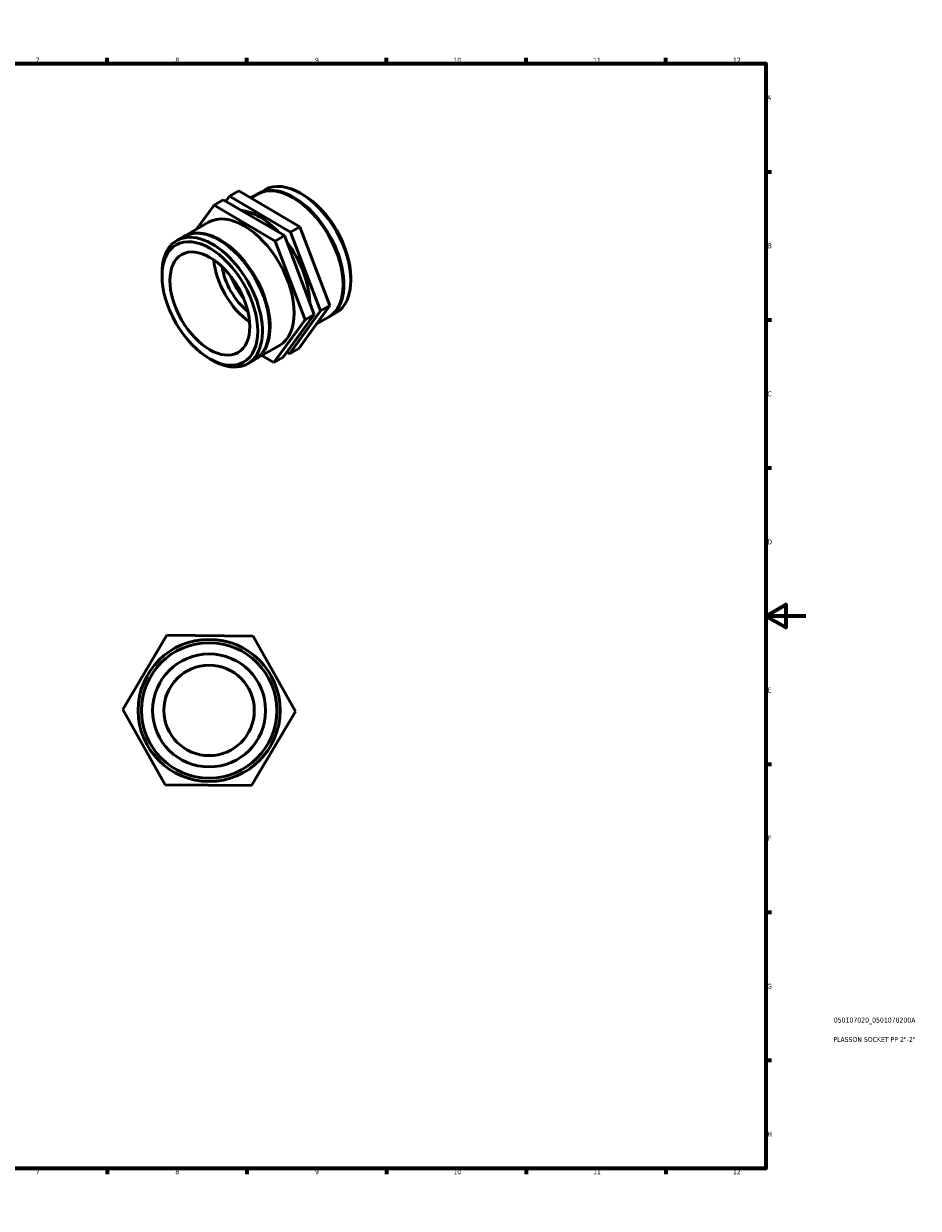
# Model space of a CAD drawing. Header units: millimetres. Extents: x 0 to 897, y 0 to 594.
# Tile 3 of 3: x 449 to 897, y 0 to 594. Entities that reach past the tile are written whole.
import ezdxf

# ---------------------------------------------------------------- set-up
doc = ezdxf.new("R2010")
doc.units = ezdxf.units.MM
for name, color, linetype, lineweight in [('Border (ISO)', 7, 'Continuous', 70), ('Title (ISO)', 7, 'Continuous', 50), ('Visible (ISO)', 7, 'Continuous', 50)]:
    doc.layers.add(name, color=color, linetype=linetype, lineweight=lineweight)
doc.styles.add('Note Text (ISO)', font='tahoma.ttf')

# ---------------------------------------------------------------- blocks, each defined once
blk = doc.blocks.new('Borders Default Border')
at = {"layer": 'Border (ISO)'}
for p, q in [((70.08, 574), (70.08, 576.9)), ((140.17, 574), (140.17, 576.9)), ((210.25, 574), (210.25, 576.9)), ((280.33, 574), (280.33, 576.9)), ((350.42, 574), (350.42, 576.9)), ((490.58, 574), (490.58, 576.9)), ((560.67, 574), (560.67, 576.9)), ((630.75, 574), (630.75, 576.9)), ((700.83, 574), (700.83, 576.9)), ((770.92, 574), (770.92, 576.9)), ((20, 519.75), (17.1, 519.75)), ((821, 519.75), (823.9, 519.75)), ((20, 445.5), (17.1, 445.5)), ((821, 445.5), (823.9, 445.5)), ((20, 371.25), (17.1, 371.25)), ((821, 371.25), (823.9, 371.25)), ((20, 222.75), (17.1, 222.75)), ((821, 222.75), (823.9, 222.75)), ((20, 148.5), (17.1, 148.5)), ((821, 148.5), (823.9, 148.5)), ((20, 74.25), (17.1, 74.25)), ((821, 74.25), (823.9, 74.25)), ((70.08, 20), (70.08, 17.1)), ((140.17, 20), (140.17, 17.1)), ((210.25, 20), (210.25, 17.1)), ((280.33, 20), (280.33, 17.1)), ((350.42, 20), (350.42, 17.1)), ((490.58, 20), (490.58, 17.1)), ((560.67, 20), (560.67, 17.1)), ((630.75, 20), (630.75, 17.1)), ((700.83, 20), (700.83, 17.1)), ((770.92, 20), (770.92, 17.1))]:
    blk.add_line(p, q, dxfattribs=at)
at = {"layer": 'Border (ISO)', "flags": 128}
for points in [[(420.5, 594), (420.5, 574), (414.73, 584), (426.27, 584), (420.5, 574)], [(20, 20), (20, 574), (821, 574), (821, 20), (20, 20)], [(0, 297), (20, 297), (10, 302.77), (10, 291.23), (20, 297)], [(841, 297), (821, 297), (831, 302.77), (831, 291.23), (821, 297)], [(420.5, 0), (420.5, 20), (414.73, 10), (426.27, 10), (420.5, 20)]]:
    blk.add_lwpolyline(points, dxfattribs=at)
at = {"layer": 'Border (ISO)', "color": 232, "true_color": 0xca0064, "char_height": 2.5, "attachment_point": 7, "style": 'Note Text (ISO)'}
for s, insert in [('1', (34.48, 574.4)), ('2', (104.37, 574.4)), ('3', (174.43, 574.35)), ('4', (244.42, 574.4)), ('5', (314.64, 574.35)), ('6', (384.66, 574.35)), ('7', (454.77, 574.4)), ('8', (524.81, 574.34)), ('9', (594.88, 574.35)), ('10', (664.29, 574.35)), ('11', (734.37, 574.4)), ('12', (804.46, 574.4)), ('A', (17.29, 555.62)), ('A', (821.59, 555.62)), ('B', (17.59, 481.37)), ('B', (821.89, 481.37)), ('C', (17.43, 407.08)), ('C', (821.73, 407.08)), ('D', (17.43, 332.88)), ('D', (821.73, 332.88)), ('E', (17.64, 258.63)), ('E', (821.94, 258.63)), ('F', (17.7, 184.38)), ('F', (822, 184.38)), ('G', (17.31, 110.08)), ('G', (821.61, 110.08)), ('H', (17.44, 35.88)), ('H', (821.74, 35.88)), ('1', (34.48, 17.1)), ('2', (104.37, 17.1)), ('3', (174.43, 17.05)), ('4', (244.42, 17.1)), ('5', (314.64, 17.05)), ('6', (384.66, 17.05)), ('7', (454.77, 17.1)), ('8', (524.81, 17.04)), ('9', (594.88, 17.05)), ('10', (664.29, 17.05)), ('11', (734.37, 17.1)), ('12', (804.46, 17.1))]:
    blk.add_mtext(s, dxfattribs=dict(at, insert=insert))
blk = doc.blocks.new('Title Blocks ISO')
at = {"layer": 'Title (ISO)', "color": 232, "true_color": 0xca0064, "style": 'Note Text (ISO)'}
for tag, p in [('PART_NUMBER_001', (34.08, 73.13)), ('DESCRIPTION_001', (33.84, 63.4))]:
    blk.add_attdef(tag, p, '', height=2.5, dxfattribs=at)

msp = doc.modelspace()

# ---------------------------------------------------------------- linework, layer by layer
at = {"layer": 'Visible (ISO)'}
for p, q in [((548.881, 505.721), (544.214, 503.033)), ((579.498, 487.715), (548.881, 505.721)), ((551.992, 507.512), (550.151, 504.974)), ((551.992, 507.512), (556.659, 510.2)), ((582.609, 489.507), (551.992, 507.512)), ((556.659, 510.2), (587.276, 492.194)), ((562.709, 506.642), (566.001, 508.538)), ((566.354, 508.741), (569.819, 510.736)), ((588.892, 508.238), (587.695, 508.933)), ((535.442, 490.94), (544.214, 503.033)), ((544.214, 503.033), (574.831, 485.028)), ((529.372, 487.445), (541.464, 494.408)), ((525.554, 485.246), (529.019, 487.241)), ((579.498, 487.715), (574.831, 485.028)), ((594.526, 448.218), (579.498, 487.715)), ((582.609, 489.507), (587.276, 492.194)), ((597.637, 450.009), (582.609, 489.507)), ((587.276, 492.194), (602.304, 452.697)), ((574.831, 485.028), (589.859, 445.53)), ((518.141, 467.496), (518.141, 468.88)), ((612.788, 466.742), (612.788, 465.358)), ((602.304, 452.697), (586.715, 431.205)), ((597.637, 450.009), (602.304, 452.697)), ((589.859, 445.53), (574.27, 424.038)), ((578.937, 426.726), (594.526, 448.218)), ((582.048, 428.517), (597.637, 450.009)), ((594.526, 448.218), (589.859, 445.53)), ((595.487, 443.298), (601.557, 446.793)), ((601.91, 446.997), (605.375, 448.992)), ((564.928, 425.701), (577.02, 432.664)), ((580.778, 429.264), (582.048, 428.517)), ((582.048, 428.517), (586.715, 431.205)), ((542.037, 426), (543.234, 425.305)), ((561.11, 423.502), (564.575, 425.497)), ((574.27, 424.038), (568.22, 427.596)), ((578.937, 426.726), (574.27, 424.038)), ((498.464, 250.112), (520.51, 287.381)), ((520.51, 287.381), (563.809, 286.923)), ((563.809, 286.923), (585.061, 249.196)), ((519.716, 212.386), (498.464, 250.112)), ((585.061, 249.196), (563.015, 211.927)), ((563.015, 211.927), (519.716, 212.386))]:
    msp.add_line(p, q, dxfattribs=at)
for radius in [35.625, 33.925, 28.328, 22.662]:
    msp.add_circle((541.763, 249.654), radius, dxfattribs=at)
for centre, major_axis, start_param, end_param in [((583.779, 477.665), (-17.778, 30.872), 3.1415927, 6.2831853), ((584.132, 477.869), (-17.778, 30.872), 3.1316873, 6.2930906), ((587.597, 479.864), (-17.778, 30.872), 3.1415927, 6.2831853), ((588.799, 480.557), (-16.93, 29.399), 3.9289245, 5.4958534), ((559.242, 463.536), (-17.778, 30.872), 3.1415927, 6.2831853), ((567.02, 468.015), (17.778, -30.872), 1.9665651, 2.7285305), ((543.332, 454.374), (17.778, -30.872), 5.4958534, 10.2121098), ((546.797, 456.369), (-17.778, 30.872), 3.1415927, 6.2831853), ((547.15, 456.573), (-17.778, 30.872), 3.1316873, 6.2930906), ((567.02, 468.015), (17.778, -30.872), 0.8152693, 1.7854313), ((564.05, 466.305), (-14.137, 24.549), 0.8824722, 2.2591205), ((564.05, 466.305), (-11.309, 19.639), 0.9609273, 2.1806654), ((566.879, 467.933), (-11.309, 19.639), 1.2903682, 1.8512244)]:
    msp.add_ellipse(centre, major_axis=major_axis, ratio=0.5780931, start_param=start_param, end_param=end_param, dxfattribs=at)
for major_axis in [(16.93, -29.399), (14.137, -24.549)]:
    msp.add_ellipse((542.13, 453.682), major_axis=major_axis, ratio=0.5780931, dxfattribs=at)

# ---------------------------------------------------------------- block references
msp.add_blockref('Borders Default Border', (0, 0))
msp.add_blockref('Title Blocks ISO', (821, 20)).add_auto_attribs({'PART_NUMBER_001': '050107020_0501070200A', 'DESCRIPTION_001': 'PLASSON SOCKET PP 2"-2"'})

doc.saveas('drawing.dxf')
